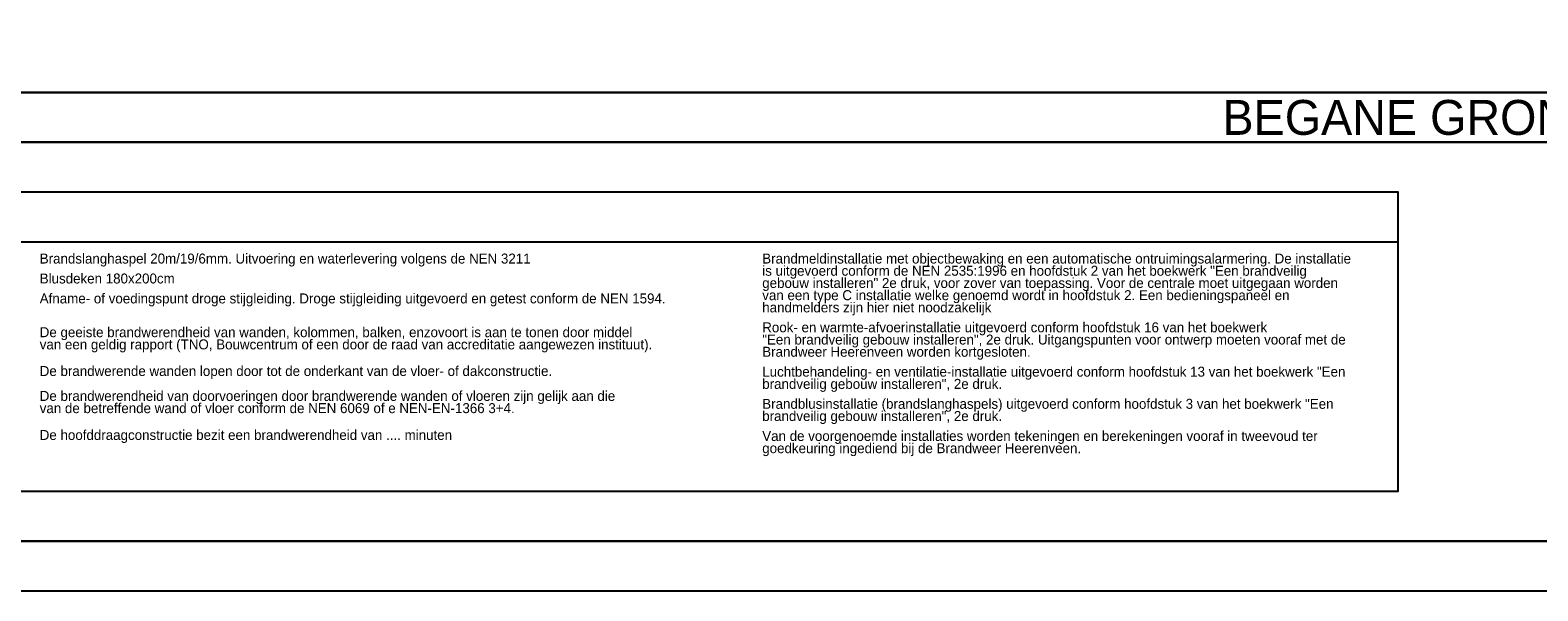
# Model space of a CAD drawing. Extents: x -66955 to 52345, y -20450 to 69550.
# Tile 5 of 94: x -39880 to -9654, y -20450 to -9199. Entities that reach past the tile are written whole.
import ezdxf
from ezdxf.enums import TextEntityAlignment as Align

# ---------------------------------------------------------------- set-up
doc = ezdxf.new("R2010")
doc.units = 0
doc.header["$MEASUREMENT"] = 0
doc.layers.add('-E2-', color=7, linetype='CONTINUOUS')
doc.layers.add('RENVOOI--E2-', color=7, linetype='CONTINUOUS')
doc.styles.add('txt', font='TXT', dxfattribs={"height": 0.2})

# ---------------------------------------------------------------- blocks, each defined once
blk = doc.blocks.new('*O0')
at = {"layer": '-E2-', "color": 7, "linetype": 'CONTINUOUS'}
for points in [[(42000, -89500), (42000, 0), (-76800, 0), (-76800, -89500)], [(-75800, -1000), (41000, -1000), (41000, -79500), (-75800, -79500), (-75800, -1000)], [(41000, -1000), (-75800, -1000), (-75800, -79500), (41000, -79500)], [(-75800, -88500), (-75800, -80500), (41000, -80500), (41000, -88500), (-75800, -88500)], [(41000, -80500), (-75800, -80500), (-75800, -88500), (41000, -88500)]]:
    blk.add_lwpolyline(points, close=True, dxfattribs=at)
at = {"layer": '-E2-', "color": 7, "linetype": 'CONTINUOUS', "style": 'txt'}
blk.add_text('BEGANE GROND FRIESLAND COLLEGE', height=700, dxfattribs=at).set_placement((-17400, -80000), align=Align.MIDDLE)
blk = doc.blocks.new('A0100S')
at = {"layer": '-E2-', "color": 7, "linetype": 'CONTINUOUS'}
blk.add_blockref('*O0', (-42000, 89500), dxfattribs=at)

msp = doc.modelspace()

# ---------------------------------------------------------------- linework, layer by layer
at = {"layer": 'RENVOOI--E2-', "color": 7, "linetype": 'CONTINUOUS'}
for points in [[(-64455, -18450), (-12455, -18450), (-12455, -12450), (-64455, -12450)], [(-64455, -18450), (-12455, -18450), (-12455, -13450), (-64455, -13450)]]:
    msp.add_lwpolyline(points, close=True, dxfattribs=at)

# ---------------------------------------------------------------- block references
at = {"layer": '-E2-', "color": 7, "linetype": 'CONTINUOUS'}
msp.add_blockref('A0100S', (52345, -20450), dxfattribs=at)

# ---------------------------------------------------------------- texts
at = {"layer": 'RENVOOI--E2-', "color": 7, "linetype": 'CONTINUOUS', "style": 'txt'}
for s, p in [('Brandslanghaspel 20m/19/6mm. Uitvoering en waterlevering volgens de NEN 3211', (-39688, -13881.96)), ('Brandmeldinstallatie met objectbewaking en een automatische ontruimingsalarmering. De installatie', (-25203, -13881.96)), ('Blusdeken 180x200cm', (-39688, -14281.96)), ('gebouw installeren" 2e druk, voor zover van toepassing. Voor de centrale moet uitgegaan worden', (-25203, -14371.96)), ('is uitgevoerd conform de NEN 2535:1996 en hoofdstuk 2 van het boekwerk "Een brandveilig', (-25203, -14126.96)), ('Afname- of voedingspunt droge stijgleiding. Droge stijgleiding uitgevoerd en getest conform de NEN 1594.', (-39688, -14681.96)), ('van een type C installatie welke genoemd wordt in hoofdstuk 2. Een bedieningspaneel en ', (-25203, -14616.96)), ('handmelders zijn hier niet noodzakelijk', (-25203, -14861.96)), ('Rook- en warmte-afvoerinstallatie uitgevoerd conform hoofdstuk 16 van het boekwerk ', (-25203, -15261.96)), ('van een geldig rapport (TNO, Bouwcentrum of een door de raad van accreditatie aangewezen instituut).', (-39688, -15604.46)), ('De geeiste brandwerendheid van wanden, kolommen, balken, enzovoort is aan te tonen door middel', (-39688, -15359.46)), ('"Een brandveilig gebouw installeren", 2e druk. Uitgangspunten voor ontwerp moeten vooraf met de', (-25203, -15506.96)), ('Brandweer Heerenveen worden kortgesloten.', (-25203, -15751.96)), ('De brandwerende wanden lopen door tot de onderkant van de vloer- of dakconstructie.', (-39688, -16138.5)), ('Luchtbehandeling- en ventilatie-installatie uitgevoerd conform hoofdstuk 13 van het boekwerk "Een', (-25203, -16151.96)), ('brandveilig gebouw installeren", 2e druk.', (-25203, -16396.96)), ('De brandwerendheid van doorvoeringen door brandwerende wanden of vloeren zijn gelijk aan die', (-39688, -16638.5)), ('Brandblusinstallatie (brandslanghaspels) uitgevoerd conform hoofdstuk 3 van het boekwerk "Een', (-25203, -16796.96)), ('van de betreffende wand of vloer conform de NEN 6069 of e NEN-EN-1366 3+4.', (-39688, -16883.5)), ('brandveilig gebouw installeren", 2e druk.', (-25203, -17041.96)), ('De hoofddraagconstructie bezit een brandwerendheid van .... minuten', (-39688, -17422)), ('Van de voorgenoemde installaties worden tekeningen en berekeningen vooraf in tweevoud ter ', (-25203, -17441.96)), ('goedkeuring ingediend bij de Brandweer Heerenveen.', (-25203, -17686.96))]:
    msp.add_text(s, height=200, dxfattribs=at).set_placement(p)

doc.saveas('drawing.dxf')
